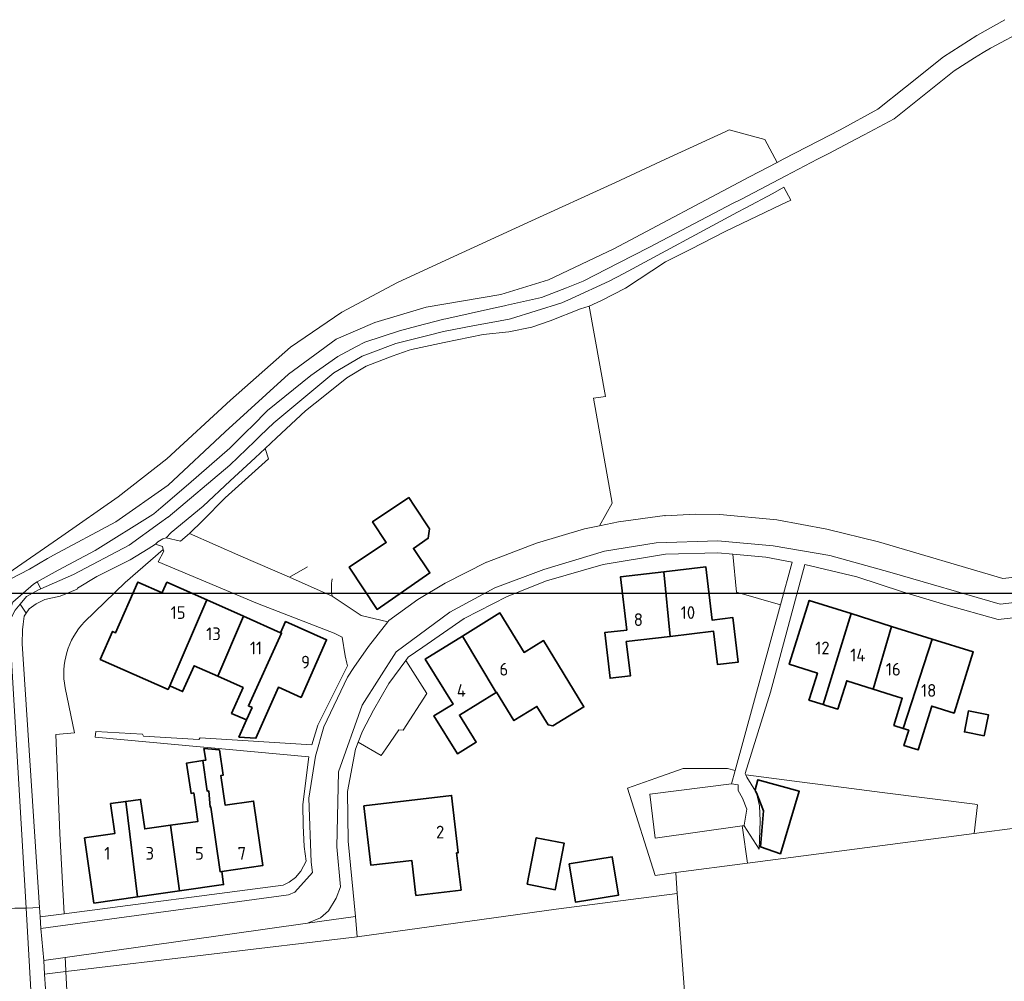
# Model space of a CAD drawing. Header units: metres. Extents: x 245598 to 248625, y 478632 to 481818.
# Tile 32 of 37: x 247527 to 247666, y 479884 to 480020. Entities that reach past the tile are written whole.
import ezdxf
from ezdxf.enums import TextEntityAlignment as Align

# ---------------------------------------------------------------- set-up
doc = ezdxf.new("R2010")
doc.units = ezdxf.units.M
for name, color, linetype, lineweight in [('B-XX-GR-GROENVOORZIENING-GV', 80, 'Continuous', 18), ('B-XX-IE-TERREINAFSCHEIDING_KUNSTMATIG_HEKWERK-G', 20, 'IE-TERREINAFSCHEIDING-KUNSTMATIG', 18), ('B-XX-IE-TERREINAFSCHEIDING_KUNSTMATIG_MUUR-G', 90, 'IE-TERREINAFSCHEIDING-KUNSTMATIG-DICHT', 18), ('B-XX-OG-BEBOUWING-GV', 7, 'Continuous', 35), ('B-XX-OG-BEBOUWING-T18', 10, 'Continuous', 18), ('B-XX-OG-TERREIN_ERF-GV', 7, 'Continuous', 18), ('B-XX-OG-TERREIN_ONBEGROEID-GV', 7, 'Continuous', 18), ('B-XX-VH-ONVERHARD-GV', 252, 'Continuous', 18), ('B-XX-VH-VERHARDING_GESLOTEN-GV', 252, 'Continuous', 18), ('B-XX-VH-VERHARDING_OPEN-GV', 252, 'Continuous', 18), ('N-BH-KL-ET_LS_OV_LICHTMAST-S', 7, 'Continuous', 25)]:
    doc.layers.add(name, color=color, linetype=linetype, lineweight=lineweight)
doc.styles.add('NLCS-ISO-M-T18', font='NLCS-ISO.ttf', dxfattribs={"height": 1.8})
doc.linetypes.add('IE-TERREINAFSCHEIDING-KUNSTMATIG', pattern='A,4,[82,NLCS.shx,S=0.75,R=90,X=0,Y=0],4,-2', length=10)
doc.linetypes.add('IE-TERREINAFSCHEIDING-KUNSTMATIG-DICHT', pattern='A,8,-1,[82,NLCS.shx,S=0.75,R=90,X=0,Y=0],-1', length=10)

msp = doc.modelspace()

# ---------------------------------------------------------------- linework, layer by layer
at = {"layer": 'B-XX-GR-GROENVOORZIENING-GV'}
for points in [[(247525.262, 479940.7), (247528.025, 479942.138), (247530.575, 479943.612), (247531.388, 479944.088), (247540.225, 479948.825), (247547.575, 479953.987), (247555.638, 479961.513), (247564.6, 479969.662), (247571.325, 479974.625), (247576.775, 479976.975), (247584.038, 479979.137), (247594.563, 479980.925), (247601.325, 479982.975), (247610.538, 479987.375), (247629.688, 479997.525), (247633.613, 479999.556), (247631.847, 480002.788), (247626.809, 480004.157), (247626.338, 480003.938), (247617.834, 480000), (247610.788, 479996.737), (247598.375, 479991.075), (247584.962, 479984.887), (247580, 479982.612), (247572.138, 479978.425), (247564.888, 479973.475), (247556.375, 479965.975), (247547.425, 479957.725), (247540.537, 479952.325), (247532.575, 479946.787), (247524.488, 479941.175)], [(247535.765, 479934.672), (247541.53, 479940.267), (247546.892, 479944.925), (247546.787, 479945.313), (247545.825, 479945.662), (247544.763, 479944.975), (247542.213, 479943.425), (247537.513, 479941.088), (247534.775, 479939.438), (247534.763, 479939.325), (247532.325, 479938.313), (247530.175, 479937.825), (247528.975, 479937.225), (247527.975, 479936.537), (247527.547, 479935.907), (247527.262, 479935.487), (247527.124, 479934.373)], [(247527.124, 479934.373), (247527.025, 479933.575), (247526.975, 479931.575), (247529.437, 479894.35), (247529.525, 479893.025), (247532.927, 479893.471), (247532.313, 479904.789), (247531.73, 479918.799), (247534.39, 479919.017), (247533.044, 479925.382)], [(247725.613, 479888.2), (247645.912, 479877.963), (247621.075, 479874.938), (247619.494, 479896.311), (247602.387, 479894.1), (247574.3, 479890.2), (247533.161, 479885.313), (247533.332, 479881.731)], [(247533.332, 479881.731), (247533.161, 479885.313), (247530.139, 479884.954), (247530.263, 479882.862), (247530.334, 479881.597)]]:
    msp.add_lwpolyline(points, dxfattribs=at)
msp.add_lwpolyline([(247533.044, 479925.382, -0.2417288), (247535.765, 479934.672)], format="xyb", dxfattribs=at)
msp.add_lwpolyline([(247628.65, 479905.864), (247616.391, 479904.131), (247615.622, 479910.379), (247627.175, 479911.838), (247627.678, 479913.677), (247626.58, 479913.971), (247626.469, 479914.001), (247620.332, 479913.996), (247616.466, 479912.625), (247612.462, 479911.205), (247616.383, 479898.865), (247619.275, 479899.275), (247629.427, 479900.609), (247628.695, 479905.605)], close=True, dxfattribs=at)
at = {"layer": 'B-XX-IE-TERREINAFSCHEIDING_KUNSTMATIG_HEKWERK-G'}
msp.add_lwpolyline([(247532.313, 479904.789), (247532.927, 479893.471)], dxfattribs=at)
at = {"layer": 'B-XX-IE-TERREINAFSCHEIDING_KUNSTMATIG_MUUR-G'}
msp.add_lwpolyline([(247629.1, 479913.275), (247632.662, 479924.737)], dxfattribs=at)
at = {"layer": 'B-XX-OG-BEBOUWING-GV'}
for points in [[(247581.566, 479952.24), (247576.466, 479948.815), (247578.396, 479945.914), (247575.755, 479944.136), (247573.174, 479942.399), (247577.091, 479936.438), (247584.563, 479941.607), (247582.233, 479945.067), (247584.329, 479946.488), (247584.516, 479947.801), (247582.372, 479951.027)], [(247617.619, 479941.756), (247618.51, 479932.636), (247624.63, 479933.367), (247625.194, 479928.649), (247628.1, 479928.996), (247627.348, 479935.289), (247624.413, 479934.939), (247623.515, 479942.46)], [(247617.619, 479941.756), (247611.464, 479941.022), (247612.357, 479933.533), (247609.245, 479933.162), (247610.014, 479926.723), (247612.868, 479927.063), (247612.291, 479931.894), (247618.51, 479932.636)], [(247553.054, 479937.774), (247547.412, 479940.272), (247546.816, 479938.926), (247546.755, 479938.789), (247543.333, 479940.303), (247540.171, 479933.155), (247539.744, 479933.343), (247537.993, 479929.385), (247547.589, 479925.141), (247547.811, 479925.654)], [(247558.228, 479935.483), (247553.054, 479937.774), (247547.811, 479925.654), (247549.641, 479924.844), (247551.252, 479928.481), (247554.606, 479926.996)], [(247638.165, 479923.868), (247638.096, 479923.649), (247640.1, 479923.02), (247644.048, 479935.85), (247638.133, 479937.707), (247635.307, 479928.706), (247639.291, 479927.455)], [(247558.666, 479920.831), (247559.443, 479922.586), (247558.927, 479922.815), (247563.624, 479933.094), (247563.478, 479933.159), (247558.228, 479935.483), (247554.606, 479926.996), (247558.173, 479925.417), (247556.556, 479921.765)], [(247593.96, 479924.754), (247596.418, 479920.743), (247599.68, 479922.741), (247601.274, 479920.137), (247601.928, 479919.987), (247606.318, 479922.676), (247600.583, 479932.04), (247597.856, 479930.37), (247594.419, 479935.937), (247589.156, 479932.686), (247593.913, 479924.725)], [(247649.772, 479934.053), (247644.048, 479935.85), (247640.1, 479923.02), (247640.491, 479922.897), (247642.169, 479922.37), (247643.425, 479926.369), (247647.145, 479925.201)], [(247563.478, 479933.159), (247563.624, 479933.094), (247558.927, 479922.815), (247559.443, 479922.586), (247558.666, 479920.831), (247557.597, 479918.416), (247559.977, 479918.255), (247563.159, 479925.447), (247566.369, 479924.025), (247569.968, 479932.154), (247564.169, 479934.721)], [(247650.059, 479920.063), (247651.376, 479919.649), (247655.497, 479932.256), (247649.772, 479934.053), (247647.145, 479925.201), (247650.58, 479924.123), (247651.265, 479923.908)], [(247589.156, 479932.686), (247583.893, 479929.435), (247587.825, 479923.067), (247585.138, 479921.408), (247588.44, 479916.062), (247591.1, 479917.703), (247588.738, 479921.528), (247593.913, 479924.725)], [(247652.18, 479919.397), (247651.499, 479917.222), (247653.494, 479916.598), (247655.431, 479922.792), (247658.593, 479921.8), (247661.303, 479930.433), (247655.497, 479932.256), (247651.376, 479919.649)], [(247662.859, 479918.588), (247663.438, 479921.563), (247660.622, 479922.112), (247660.042, 479919.136)], [(247555.155, 479899.441), (247560.947, 479900.262), (247559.654, 479909.385), (247555.639, 479908.816), (247555.045, 479913.011), (247555.363, 479913.059), (247554.83, 479916.595), (247552.65, 479916.786), (247552.896, 479915.152), (247552.473, 479915.088), (247553.084, 479910.788), (247553.327, 479910.822), (247553.535, 479908.518), (247553.634, 479908.532), (247554.927, 479899.409)], [(247551.238, 479910.527), (247551.808, 479906.505), (247547.947, 479905.958), (247549.193, 479896.701), (247555.418, 479897.583), (247555.155, 479899.441), (247554.927, 479899.409), (247553.634, 479908.532), (247553.535, 479908.518), (247553.327, 479910.822), (247553.084, 479910.788), (247552.473, 479915.088), (247550.185, 479914.743), (247550.83, 479910.466)], [(247630.663, 479910.525), (247631.658, 479907.987), (247631.234, 479902.899), (247634.072, 479901.952), (247636.712, 479910.764), (247630.873, 479912.39), (247630.483, 479910.984), (247630.557, 479910.795)], [(247543.252, 479895.859), (247541.616, 479909.328), (247539.461, 479909.022), (247540.06, 479904.792), (247535.799, 479904.189), (247537.103, 479894.987)], [(247547.947, 479905.958), (247544.288, 479905.439), (247543.695, 479909.623), (247541.616, 479909.328), (247543.252, 479895.859), (247549.193, 479896.701)], [(247575.213, 479908.721), (247576.198, 479900.333), (247581.992, 479901.012), (247582.574, 479896.054), (247588.952, 479896.803), (247588.335, 479902.06), (247588.573, 479902.088), (247587.622, 479910.179)], [(247598.305, 479897.632), (247602.263, 479896.859), (247603.544, 479903.42), (247599.586, 479904.193)], [(247604.223, 479900.522), (247605.099, 479895.108), (247611.188, 479896.093), (247610.312, 479901.507)]]:
    msp.add_lwpolyline(points, close=True, dxfattribs=at)
at = {"layer": 'B-XX-OG-TERREIN_ERF-GV'}
for points in [[(247570.775, 479938.325), (247574.875, 479935.563), (247578.6, 479934.688), (247578.775, 479934.9), (247582.837, 479937.825), (247586.738, 479940.162), (247592.575, 479943.112), (247592.587, 479943.112), (247599.613, 479945.787), (247606.375, 479947.825), (247608.531, 479948.263), (247610.288, 479951.425), (247607.663, 479966.287), (247609.375, 479966.487), (247607.038, 479979.275), (247605.813, 479978.862), (247601.563, 479977.2), (247598.938, 479976.3), (247595.7, 479975.625), (247592.075, 479975.262), (247586.563, 479974.112), (247581.975, 479973.162), (247581.625, 479973.037), (247579.225, 479972.188), (247575.563, 479970.775), (247572.825, 479969.162), (247569.7, 479966.638), (247567.013, 479964.5), (247562.913, 479960.675), (247561.3, 479959.162), (247561.765, 479957.715), (247555.626, 479952.213), (247552.494, 479948.987), (247550.6, 479947.162)], [(247533.044, 479925.382), (247534.39, 479919.017), (247531.73, 479918.799), (247532.313, 479904.789), (247532.927, 479893.471), (247563.825, 479897.525), (247564.7, 479897.925), (247565.563, 479898.575), (247566.325, 479899.475), (247567.075, 479900.875), (247566.813, 479902.987), (247566.663, 479905.938), (247566.625, 479908.9), (247567.475, 479915.638), (247537.3, 479918.4), (247537.362, 479919.225), (247543.963, 479918.838), (247544.088, 479918.525), (247551.938, 479918.063), (247552.125, 479918.325), (247567.875, 479917.338), (247568.737, 479920.112), (247572.925, 479928.487), (247572.837, 479928.875), (247572.575, 479929.875), (247572.188, 479932.525), (247571.025, 479933.1), (247560.188, 479937.275), (247546.175, 479943.175), (247546.963, 479944.662), (247546.892, 479944.925), (247541.53, 479940.267)], [(247541.53, 479940.267), (247535.765, 479934.672)]]:
    msp.add_lwpolyline(points, dxfattribs=at)
for points in [[(247576.466, 479948.815), (247581.566, 479952.24), (247582.372, 479951.027), (247584.516, 479947.801), (247584.329, 479946.488), (247582.233, 479945.067), (247584.563, 479941.607), (247577.091, 479936.438), (247573.174, 479942.399), (247575.755, 479944.136), (247578.396, 479945.914)], [(247619.275, 479899.275), (247616.383, 479898.865), (247612.462, 479911.205), (247616.466, 479912.625), (247620.332, 479913.996), (247626.469, 479914.001), (247626.58, 479913.971), (247627.678, 479913.677), (247634.075, 479937.088), (247627.875, 479938.888), (247627.362, 479944.225), (247625.2, 479944.412), (247617.825, 479944.237), (247609.025, 479942.8), (247601.012, 479940.487), (247595.475, 479938.275), (247589.375, 479935.175), (247583.575, 479931.125), (247581.475, 479929.7), (247581.163, 479929.237), (247584.137, 479924.588), (247580.8, 479919.4), (247580.188, 479919.438), (247578.337, 479916.763), (247577.663, 479915.838), (247574.438, 479917.7), (247574.075, 479916.713), (247572.913, 479910.713), (247573.013, 479903.737), (247574.038, 479893.063), (247574.3, 479890.2), (247602.387, 479894.1), (247619.494, 479896.311), (247619.277, 479899.253)], [(247618.51, 479932.636), (247612.291, 479931.894), (247612.868, 479927.063), (247610.014, 479926.723), (247609.245, 479933.162), (247612.357, 479933.533), (247611.464, 479941.022), (247617.619, 479941.756), (247623.515, 479942.46), (247624.413, 479934.939), (247627.348, 479935.289), (247628.1, 479928.996), (247625.194, 479928.649), (247624.63, 479933.367)], [(247661.425, 479904.813), (247687.207, 479908.195), (247686.988, 479909.925), (247692.313, 479910.313), (247711.375, 479913.112), (247724.758, 479914.824), (247721.638, 479941.596), (247720.363, 479941.463), (247713.225, 479940.7), (247692.225, 479938.237), (247672.975, 479935.912), (247664.825, 479935.037), (247657.438, 479937.1), (247651.325, 479938.938), (247644.875, 479941.037), (247637.525, 479942.787), (247632.662, 479924.737), (247629.1, 479913.275), (247629.174, 479913.098), (247636.745, 479912.12), (247643.023, 479911.31), (247648.422, 479910.613), (247661.497, 479908.925), (247661.909, 479908.872)], [(247546.816, 479938.926), (247547.412, 479940.272), (247553.054, 479937.774), (247558.228, 479935.483), (247563.478, 479933.159), (247564.169, 479934.721), (247569.968, 479932.154), (247566.369, 479924.025), (247563.159, 479925.447), (247559.977, 479918.255), (247557.597, 479918.416), (247558.666, 479920.831), (247556.556, 479921.765), (247558.173, 479925.417), (247554.606, 479926.996), (247551.252, 479928.481), (247549.641, 479924.844), (247547.811, 479925.654), (247547.589, 479925.141), (247537.993, 479929.385), (247539.744, 479933.343), (247540.171, 479933.155), (247543.333, 479940.303), (247546.755, 479938.789)], [(247651.376, 479919.649), (247650.059, 479920.063), (247651.265, 479923.908), (247650.58, 479924.123), (247647.145, 479925.201), (247643.425, 479926.369), (247642.169, 479922.37), (247640.491, 479922.897), (247640.1, 479923.02), (247638.096, 479923.649), (247638.165, 479923.868), (247639.291, 479927.455), (247635.307, 479928.706), (247638.133, 479937.707), (247644.048, 479935.85), (247649.772, 479934.053), (247655.497, 479932.256), (247661.303, 479930.433), (247658.593, 479921.8), (247655.431, 479922.792), (247653.494, 479916.598), (247651.499, 479917.222), (247652.18, 479919.397)], [(247597.856, 479930.37), (247600.583, 479932.04), (247606.318, 479922.676), (247601.928, 479919.987), (247601.274, 479920.137), (247599.68, 479922.741), (247596.418, 479920.743), (247593.96, 479924.754), (247593.913, 479924.725), (247588.738, 479921.528), (247591.1, 479917.703), (247588.44, 479916.062), (247585.138, 479921.408), (247587.825, 479923.067), (247583.893, 479929.435), (247589.156, 479932.686), (247594.419, 479935.937)], [(247662.859, 479918.588), (247660.042, 479919.136), (247660.622, 479922.112), (247663.438, 479921.563)], [(247555.045, 479913.011), (247555.639, 479908.816), (247559.654, 479909.385), (247560.947, 479900.262), (247555.155, 479899.441), (247555.418, 479897.583), (247549.193, 479896.701), (247543.252, 479895.859), (247537.103, 479894.987), (247535.799, 479904.189), (247540.06, 479904.792), (247539.461, 479909.022), (247541.616, 479909.328), (247543.695, 479909.623), (247544.288, 479905.439), (247547.947, 479905.958), (247551.808, 479906.505), (247551.238, 479910.527), (247550.83, 479910.466), (247550.185, 479914.743), (247552.473, 479915.088), (247552.896, 479915.152), (247552.65, 479916.786), (247554.83, 479916.595), (247555.363, 479913.059)], [(247725.613, 479888.2), (247725.907, 479888.222), (247726.925, 479888.3), (247727.063, 479889.475), (247726.05, 479898.437), (247720.295, 479897.832), (247719.808, 479902.469), (247725.563, 479903.074), (247724.238, 479913.025), (247722.988, 479912.888), (247722.837, 479912.868), (247687.207, 479908.195), (247661.425, 479904.813), (247629.427, 479900.609), (247619.275, 479899.275), (247619.277, 479899.253), (247619.494, 479896.311), (247621.075, 479874.938), (247645.912, 479877.963)], [(247628.959, 479905.908), (247628.65, 479905.864), (247628.695, 479905.605), (247629.427, 479900.609), (247661.425, 479904.813), (247661.909, 479908.872), (247661.497, 479908.925), (247648.422, 479910.613), (247643.023, 479911.31), (247636.745, 479912.12), (247629.174, 479913.098), (247629.325, 479912.737), (247630.557, 479910.795), (247630.483, 479910.984), (247630.873, 479912.39), (247636.712, 479910.764), (247634.072, 479901.952), (247631.234, 479902.899), (247631.658, 479907.987), (247630.663, 479910.525), (247631.088, 479908.7), (247631.188, 479906.6), (247631.037, 479902.575)], [(247575.213, 479908.721), (247587.622, 479910.179), (247588.573, 479902.088), (247588.335, 479902.06), (247588.952, 479896.803), (247582.574, 479896.054), (247581.992, 479901.012), (247576.198, 479900.333)], [(247598.305, 479897.632), (247599.586, 479904.193), (247603.544, 479903.42), (247602.263, 479896.859)], [(247604.223, 479900.522), (247610.312, 479901.507), (247611.188, 479896.093), (247605.099, 479895.108)]]:
    msp.add_lwpolyline(points, close=True, dxfattribs=at)
for points in [[(247570.775, 479940.749, 0.1113868), (247570.775, 479938.325)], [(247535.765, 479934.672, 0.2417288), (247533.044, 479925.382)]]:
    msp.add_lwpolyline(points, format="xyb", dxfattribs=at)
at = {"layer": 'B-XX-OG-TERREIN_ONBEGROEID-GV'}
msp.add_lwpolyline([(247628.65, 479905.864), (247628.959, 479905.908), (247628.925, 479905.963), (247629.313, 479908.237), (247628.713, 479909.787), (247628.075, 479910.862), (247628.088, 479911.675), (247627.175, 479911.838), (247615.622, 479910.379), (247616.391, 479904.131)], close=True, dxfattribs=at)
at = {"layer": 'B-XX-VH-ONVERHARD-GV'}
msp.add_lwpolyline([(247533.064, 479887.317), (247530.037, 479886.888), (247530.025, 479886.888), (247530.139, 479884.954), (247533.161, 479885.313), (247533.104, 479886.486)], close=True, dxfattribs=at)
at = {"layer": 'B-XX-VH-VERHARDING_GESLOTEN-GV'}
for points in [[(247665.744, 480019.711), (247661.778, 480017.478), (247657.089, 480014.478), (247651.722, 480010.178), (247647.822, 480007.067), (247642.511, 480004.167), (247639.474, 480002.59)], [(247525.637, 479937.487), (247528.563, 479940.025), (247529.113, 479940.332), (247532.075, 479941.987), (247537.3, 479944.775), (247545.452, 479949.856), (247545.563, 479949.925), (247546.565, 479950.777), (247550.487, 479954.112), (247556.325, 479959.2), (247558.68, 479961.561), (247559.441, 479962.324), (247561.625, 479964.513), (247567.725, 479969.487), (247571.538, 479972.175), (247574.087, 479973.504), (247575.372, 479974.173), (247575.375, 479974.175), (247580.288, 479975.8), (247582.724, 479976.43), (247586.525, 479977.413), (247586.792, 479977.473), (247593.961, 479979.071), (247595.1, 479979.325), (247595.239, 479979.356), (247600.3, 479980.475), (247603.84, 479981.849), (247606.225, 479982.775), (247611.236, 479985.369), (247615.475, 479987.563), (247627.398, 479993.783), (247628.467, 479994.341), (247634.849, 479997.67), (247639.316, 480000), (247640.878, 480000.811), (247644.716, 480002.852), (247645.875, 480003.469), (247650.111, 480005.722), (247658.611, 480012.489), (247661.489, 480014.303), (247662.687, 480015.059), (247663.722, 480015.711), (247668.844, 480018.411)], [(247524.488, 479941.175), (247532.575, 479946.787), (247540.537, 479952.325), (247547.425, 479957.725), (247556.375, 479965.975), (247564.888, 479973.475), (247572.138, 479978.425), (247580, 479982.612), (247584.962, 479984.887), (247598.375, 479991.075), (247610.788, 479996.737), (247617.834, 480000), (247626.338, 480003.938), (247626.809, 480004.157)], [(247639.474, 480002.59), (247634.47, 480000), (247633.613, 479999.556), (247629.688, 479997.525), (247610.538, 479987.375), (247601.325, 479982.975), (247594.563, 479980.925), (247584.038, 479979.137), (247576.775, 479976.975), (247571.325, 479974.625), (247564.6, 479969.662), (247555.638, 479961.513), (247547.575, 479953.987), (247540.225, 479948.825), (247531.388, 479944.088), (247530.575, 479943.612), (247528.025, 479942.138), (247525.262, 479940.7)], [(247525.938, 479894.237), (247527.525, 479894.263), (247525.675, 479926.1)], [(247535.775, 479748.675), (247531.513, 479824.287), (247531.513, 479824.3), (247529.512, 479859.513), (247529.512, 479859.525), (247527.525, 479894.263), (247525.938, 479894.237), (247522.855, 479894.024), (247524.908, 479865.75), (247527.046, 479827.537), (247531.347, 479757.107)]]:
    msp.add_lwpolyline(points, dxfattribs=at)
at = {"layer": 'B-XX-VH-VERHARDING_OPEN-GV'}
for points in [[(247628.024, 479992.53), (247611.94, 479983.897), (247609.875, 479982.788), (247604.555, 479980.356), (247603.175, 479979.725), (247595.938, 479977.475), (247595.762, 479977.442), (247594.472, 479977.199), (247590.625, 479976.473), (247586.463, 479975.688), (247584.457, 479975.188), (247579.738, 479974.013), (247576.118, 479972.622), (247574.987, 479972.188), (247574.779, 479972.065), (247570.975, 479969.825), (247562.513, 479962.775), (247560.595, 479960.934), (247559.818, 479960.189), (247556.3, 479956.813), (247547.588, 479949.487), (247547.531, 479949.446), (247546.362, 479948.6), (247542.075, 479945.5), (247534.237, 479941.375), (247529.601, 479939.333), (247529.3, 479939.2), (247527.575, 479938.275), (247526.678, 479937.182), (247527.547, 479935.907), (247527.975, 479936.537), (247528.975, 479937.225), (247530.175, 479937.825), (247532.325, 479938.313), (247534.763, 479939.325), (247534.775, 479939.438), (247537.513, 479941.088), (247542.213, 479943.425), (247544.763, 479944.975), (247545.825, 479945.662), (247546.138, 479945.975), (247546.825, 479946.4), (247547.325, 479946.563), (247547.313, 479946.563), (247548, 479947.287), (247552.525, 479951.013), (247556.338, 479954.612), (247559.9, 479957.862), (247561.3, 479959.162), (247562.913, 479960.675), (247567.013, 479964.5), (247569.7, 479966.638), (247572.825, 479969.162), (247575.563, 479970.775), (247579.225, 479972.188), (247581.625, 479973.037), (247581.975, 479973.162), (247586.563, 479974.112), (247592.075, 479975.262), (247595.7, 479975.625), (247598.938, 479976.3), (247601.563, 479977.2), (247605.813, 479978.862), (247607.038, 479979.275), (247608.813, 479980.075), (247612.175, 479981.813), (247617.837, 479985.525), (247621.312, 479987.28), (247626.375, 479989.838), (247634.138, 479993.575), (247635.525, 479994.225), (247634.563, 479996.063), (247632.975, 479995.188), (247629.086, 479993.1)], [(247529.625, 479891.375), (247564.6, 479896.125), (247565.5, 479896.5), (247567.962, 479899.287), (247567.775, 479900.763), (247567.475, 479909.775), (247568.425, 479915.7), (247569.575, 479919.875), (247572.925, 479926.862), (247573.837, 479928.225), (247575.888, 479931.188), (247578.6, 479934.688), (247574.875, 479935.563), (247570.775, 479938.325), (247564.712, 479940.981), (247557.853, 479943.985), (247550.6, 479947.162), (247549.325, 479946.088), (247547.325, 479946.563), (247546.825, 479946.4), (247546.138, 479945.975), (247545.825, 479945.662), (247546.787, 479945.313), (247546.892, 479944.925), (247546.963, 479944.662), (247546.175, 479943.175), (247560.188, 479937.275), (247571.025, 479933.1), (247572.188, 479932.525), (247572.575, 479929.875), (247572.837, 479928.875), (247572.925, 479928.487), (247568.737, 479920.112), (247567.875, 479917.338), (247552.125, 479918.325), (247551.938, 479918.063), (247544.088, 479918.525), (247543.963, 479918.838), (247537.362, 479919.225), (247537.3, 479918.4), (247567.475, 479915.638), (247566.625, 479908.9), (247566.663, 479905.938), (247566.813, 479902.987), (247567.075, 479900.875), (247566.325, 479899.475), (247565.563, 479898.575), (247564.7, 479897.925), (247563.825, 479897.525), (247532.927, 479893.471), (247529.525, 479893.025)], [(247634.075, 479937.088), (247635.725, 479943.138), (247632.025, 479943.825), (247627.362, 479944.225), (247627.875, 479938.888)], [(247526.678, 479937.182), (247527.575, 479938.275), (247529.3, 479939.2), (247529.601, 479939.333), (247529.113, 479940.332), (247528.563, 479940.025), (247525.637, 479937.487), (247525.075, 479935.987), (247525.126, 479934.699), (247525.975, 479936.325)], [(247529.437, 479894.35), (247526.975, 479931.575), (247527.025, 479933.575), (247527.124, 479934.373), (247527.262, 479935.487), (247527.547, 479935.907), (247526.678, 479937.182), (247525.975, 479936.325), (247525.126, 479934.699), (247525.113, 479934.675), (247525.3, 479932.675), (247525.675, 479926.1), (247527.525, 479894.263)], [(247584.137, 479924.588), (247581.163, 479929.237), (247578.762, 479925.987), (247576.6, 479922.237), (247575.038, 479919.263), (247574.438, 479917.7), (247577.663, 479915.838), (247578.337, 479916.763), (247580.188, 479919.438), (247580.8, 479919.4)], [(247529.512, 479859.513), (247531.688, 479857.563), (247531.3, 479864.313), (247531.089, 479868.088), (247530.433, 479879.83), (247530.334, 479881.597), (247530.263, 479882.862), (247530.139, 479884.954), (247530.025, 479886.888), (247530.037, 479886.888), (247529.625, 479891.375), (247529.525, 479893.025), (247529.437, 479894.35), (247527.525, 479894.263), (247529.512, 479859.525)], [(247574.3, 479890.2), (247574.038, 479893.063), (247567.275, 479892.162), (247533.064, 479887.317), (247533.104, 479886.486), (247533.161, 479885.313)]]:
    msp.add_lwpolyline(points, close=True, dxfattribs=at)
for points in [[(247680.225, 479942.475), (247665.475, 479940.813), (247647.9, 479945.975), (247640.638, 479947.787), (247633.537, 479949.075), (247625.525, 479949.825), (247622.025, 479949.888), (247617.775, 479949.662), (247617.737, 479949.688), (247611.175, 479948.8), (247608.531, 479948.263), (247606.375, 479947.825), (247599.613, 479945.787), (247592.587, 479943.112), (247592.575, 479943.112), (247586.738, 479940.162), (247582.837, 479937.825), (247578.775, 479934.9), (247578.6, 479934.688), (247575.888, 479931.188), (247573.837, 479928.225), (247572.925, 479926.862), (247569.575, 479919.875), (247568.425, 479915.7), (247567.475, 479909.775), (247567.775, 479900.763), (247567.962, 479899.287), (247565.5, 479896.5), (247564.6, 479896.125), (247529.625, 479891.375), (247530.037, 479886.888), (247533.064, 479887.317), (247567.275, 479892.162), (247569.125, 479892.912), (247570.225, 479893.875), (247571.325, 479895.662), (247571.925, 479897.275), (247571.438, 479902.925), (247571.663, 479913.513), (247574.987, 479922.938), (247579.775, 479930.463), (247587.363, 479936.063), (247593.725, 479939.475), (247600.662, 479942.088), (247609.238, 479944.662), (247616.525, 479945.825), (247625.212, 479946.138), (247633.025, 479945.425), (247641.063, 479944.037), (247649.537, 479941.725), (247665.075, 479937.162), (247725.262, 479944.188)], [(247725.262, 479944.188), (247665.075, 479937.162), (247649.537, 479941.725), (247641.063, 479944.037), (247633.025, 479945.425), (247625.212, 479946.138), (247616.525, 479945.825), (247609.238, 479944.662), (247600.662, 479942.088), (247593.725, 479939.475), (247587.363, 479936.063), (247579.775, 479930.463), (247574.987, 479922.938), (247571.663, 479913.513), (247571.438, 479902.925), (247571.925, 479897.275), (247571.325, 479895.662), (247570.225, 479893.875), (247569.125, 479892.912), (247567.275, 479892.162), (247574.038, 479893.063), (247573.013, 479903.737), (247572.913, 479910.713), (247574.075, 479916.713), (247574.438, 479917.7), (247575.038, 479919.263), (247576.6, 479922.237), (247578.762, 479925.987), (247581.163, 479929.237), (247581.475, 479929.7), (247583.575, 479931.125), (247589.375, 479935.175), (247595.475, 479938.275), (247601.012, 479940.487), (247609.025, 479942.8), (247617.825, 479944.237), (247625.2, 479944.412), (247627.362, 479944.225), (247632.025, 479943.825), (247635.725, 479943.138), (247634.075, 479937.088), (247627.678, 479913.677), (247627.175, 479911.838), (247628.088, 479911.675), (247628.075, 479910.862), (247628.713, 479909.787), (247629.313, 479908.237), (247628.925, 479905.963), (247628.959, 479905.908), (247631.037, 479902.575), (247631.188, 479906.6), (247631.088, 479908.7), (247630.663, 479910.525), (247630.557, 479910.795), (247629.325, 479912.737), (247629.174, 479913.098), (247629.1, 479913.275), (247632.662, 479924.737), (247637.525, 479942.787), (247644.875, 479941.037), (247651.325, 479938.938), (247657.438, 479937.1), (247664.825, 479935.037), (247672.975, 479935.912)], [(247567.266, 479942.461), (247564.712, 479940.981), (247570.775, 479938.325)]]:
    msp.add_lwpolyline(points, dxfattribs=at)
msp.add_lwpolyline([(247570.775, 479938.325, -0.1113868), (247570.775, 479940.749)], format="xyb", dxfattribs=at)
at = {"layer": 'N-BH-KL-ET_LS_OV_LICHTMAST-S'}
msp.add_lwpolyline([(247350.967, 479938.719), (247786.737, 479938.719), (247786.737, 479173.521), (247350.967, 479173.521)], close=True, dxfattribs=at)

# ---------------------------------------------------------------- texts
at = {"layer": 'B-XX-OG-BEBOUWING-T18', "style": 'NLCS-ISO-M-T18'}
for s, p in [('15', (247549, 479936)), ('10', (247621, 479936)), ('8', (247614, 479935)), ('13', (247554, 479933)), ('11', (247560, 479931)), ('12', (247640, 479931)), ('9', (247567, 479929)), ('14', (247645, 479930)), ('6', (247595, 479928)), ('16', (247650, 479928)), ('4', (247589, 479925)), ('18', (247655, 479925)), ('2', (247586, 479905)), ('1', (247539, 479902)), ('3', (247545, 479902)), ('5', (247552, 479902)), ('7', (247558, 479902))]:
    msp.add_text(s, height=1.8, dxfattribs=at).set_placement(p, align=Align.MIDDLE_CENTER)

doc.saveas('drawing.dxf')
